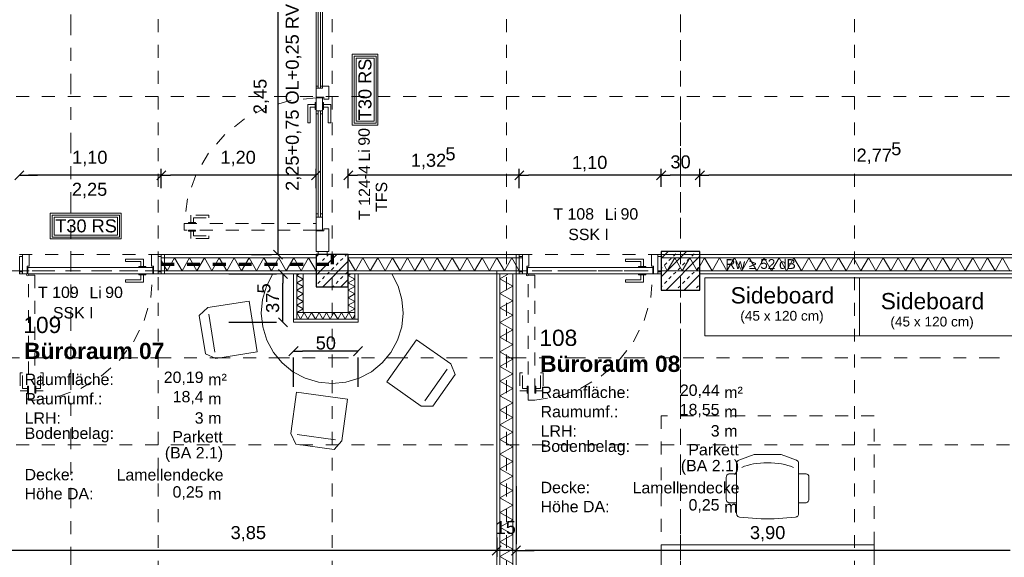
# Model space of a CAD drawing. Header units: metres. Extents: x -45.2 to 14.3, y -31.8 to 10.2.
# Tile 91 of 152: x -15.9 to -8.3, y -18.4 to -14.3. Entities that reach past the tile are written whole.
import ezdxf

# ---------------------------------------------------------------- set-up
doc = ezdxf.new("R2010")
doc.units = ezdxf.units.M
doc.header["$LTSCALE"] = 0.05
for name, pattern in [('Achsen 01', [5.291531, 3.175, -1.058062, 0.352704, -0.705764]), ('gestrichelt - 01', [2, 1, -1]), ('ISO-07 Punktiert', [0.889, 0.127, -0.762]), ('Raster 01', [2, 1, -1]), ('VW-01 Strichlinie kurz', [2, 1, -1])]:
    doc.linetypes.add(name, pattern=pattern)
doc.layers.get('0').update_dxf_attribs({"lineweight": 25})
for name, color, linetype, lineweight in [('013_Beton und Stahlbetonarbeiten-340 Innenstützen', 7, 'Continuous', 25), ('027_Tischlerarbeiten-340 Innentüren', 7, 'Continuous', 9), ('031_Metallbauarbeiten-340 Innentüren _ Elemente', 7, 'Continuous', 9), ('039_Trockenbauarbeiten-000 Sturz', 7, 'ISO-07 Punktiert', 9), ('039_Trockenbauarbeiten-340 Gipskarton', 7, 'Continuous', 9), ('AV1-Akustikvorgaben-Trennwände', 7, 'Continuous', 5), ('AV1-Brandschutzkonzept-Brandschutzkonzept', 7, 'Continuous', 5), ('AV1-Einrichtung Bemaßung', 7, 'Continuous', 9), ('AV1-Schnitt Achsen', 7, 'Achsen 01', 18), ('AV1-Stempel-Raumstempel', 7, 'Continuous', 9)]:
    doc.layers.add(name, color=color, linetype=linetype, lineweight=lineweight)
for name, color, linetype, lineweight, true_color in [('039_Trockenbauarbeiten-340 Dämmung', 7, 'Continuous', 9, 0xc0c0c0), ('ACTES-Einrichtung Aufsicht.', 7, 'Continuous', 9, 0xa6a6a6), ('AV1-Achsen', 1, 'Achsen 01', 18, 0xff0000), ('AV1-Bewegungsfläche', 7, 'gestrichelt - 01', 9, 0xd9d9d9), ('AV1-Einrichtung', 7, 'Continuous', 9, 0xa6a6a6), ('AV1-Raster', 7, 'Raster 01', 9, 0xa6a6a6)]:
    doc.layers.add(name, color=color, linetype=linetype, lineweight=lineweight, true_color=true_color)
doc.styles.add('Arial', font='arial.ttf')
doc.styles.add('Arial (bold)', font='arialbd.ttf')

msp = doc.modelspace()

# ---------------------------------------------------------------- linework, layer by layer
at = {"color": 0, "linetype": 'Continuous', "lineweight": 15}
for p, q in [((-15.9604, -15.4954), (-15.8896, -15.4246)), ((-15.9604, -15.4954), (-15.8896, -15.4246)), ((-14.7896, -15.4246), (-14.8604, -15.4954)), ((-14.8604, -15.4954), (-14.7896, -15.4246)), ((-13.5896, -15.4246), (-13.6604, -15.4954)), ((-13.4104, -15.4954), (-13.3396, -15.4246)), ((-12.0146, -15.4246), (-12.0854, -15.4954)), ((-12.0854, -15.4954), (-12.0146, -15.4246)), ((-10.9146, -15.4246), (-10.9854, -15.4954)), ((-10.9854, -15.4954), (-10.9146, -15.4246)), ((-10.6146, -15.4246), (-10.6854, -15.4954)), ((-10.6854, -15.4954), (-10.6146, -15.4246)), ((-13.8846, -16.1104), (-13.9554, -16.0396)), ((-13.9169, -16.1896), (-13.8462, -16.2604)), ((-13.8462, -16.6354), (-13.9169, -16.5646)), ((-13.8354, -16.8597), (-13.7646, -16.789)), ((-13.2646, -16.789), (-13.3354, -16.8597)), ((-12.1896, -18.3346), (-12.2604, -18.4054)), ((-12.1896, -18.3346), (-12.2604, -18.4054)), ((-12.1104, -18.4054), (-12.0396, -18.3346)), ((-12.1104, -18.4054), (-12.0396, -18.3346))]:
    msp.add_line(p, q, dxfattribs=at)
at = {"color": 0, "linetype": 'ByBlock', "lineweight": -2}
for p, q in [((-15.925, -15.46), (-15.8543, -15.46)), ((-15.925, -15.46), (-15.8543, -15.46)), ((-14.825, -15.46), (-14.8957, -15.46)), ((-14.825, -15.46), (-14.7543, -15.46)), ((-13.625, -15.46), (-13.6957, -15.46)), ((-13.375, -15.46), (-13.3043, -15.46)), ((-12.05, -15.46), (-12.1207, -15.46)), ((-12.05, -15.46), (-11.9793, -15.46)), ((-10.95, -15.46), (-11.0207, -15.46)), ((-10.95, -15.46), (-10.8793, -15.46)), ((-10.65, -15.46), (-10.7207, -15.46)), ((-10.65, -15.46), (-10.5793, -15.46)), ((-13.92, -16.075), (-13.92, -16.0043)), ((-13.8816, -16.225), (-13.8816, -16.2957)), ((-13.8816, -16.6), (-13.8816, -16.5293)), ((-13.8, -16.8243), (-13.7293, -16.8243)), ((-13.3, -16.8243), (-13.3707, -16.8243)), ((-12.225, -18.37), (-12.2957, -18.37)), ((-12.225, -18.37), (-12.2957, -18.37)), ((-12.075, -18.37), (-12.0043, -18.37)), ((-12.075, -18.37), (-12.0043, -18.37))]:
    msp.add_line(p, q, dxfattribs=at)
at = {"layer": '013_Beton und Stahlbetonarbeiten-340 Innenstützen', "color": 251, "linetype": 'Continuous', "lineweight": 13, "true_color": 0x4c4c4c}
for p, q in [((-13.4652, -16.075), (-13.625, -16.2348)), ((-13.6066, -16.075), (-13.625, -16.0934)), ((-13.5765, -16.122), (-13.5588, -16.1044)), ((-13.5411, -16.0867), (-13.5294, -16.075)), ((-13.435, -16.122), (-13.4174, -16.1044)), ((-13.3997, -16.0867), (-13.388, -16.075)), ((-10.7532, -16.05), (-10.95, -16.2468)), ((-10.8946, -16.05), (-10.95, -16.1054)), ((-10.65, -16.0882), (-10.9118, -16.35)), ((-10.8894, -16.122), (-10.8718, -16.1044)), ((-10.8541, -16.0867), (-10.8364, -16.069)), ((-10.8187, -16.0513), (-10.8174, -16.05)), ((-10.748, -16.122), (-10.7303, -16.1044)), ((-10.7127, -16.0867), (-10.695, -16.069)), ((-10.6773, -16.0513), (-10.676, -16.05)), ((-13.6118, -16.1574), (-13.5941, -16.1397)), ((-13.375, -16.1262), (-13.5738, -16.325)), ((-13.5057, -16.1927), (-13.4881, -16.1751)), ((-13.4704, -16.1574), (-13.4527, -16.1397)), ((-10.95, -16.1826), (-10.9425, -16.1751)), ((-10.9248, -16.1574), (-10.9071, -16.1397)), ((-10.8187, -16.1927), (-10.8011, -16.1751)), ((-10.7834, -16.1574), (-10.7657, -16.1397)), ((-10.6773, -16.1927), (-10.6596, -16.1751)), ((-13.5765, -16.2635), (-13.5588, -16.2458)), ((-13.5411, -16.2281), (-13.5234, -16.2104)), ((-13.435, -16.2635), (-13.4174, -16.2458)), ((-13.3997, -16.2281), (-13.382, -16.2104)), ((-10.8894, -16.2635), (-10.8718, -16.2458)), ((-10.8541, -16.2281), (-10.8364, -16.2104)), ((-10.65, -16.2296), (-10.7704, -16.35)), ((-10.748, -16.2635), (-10.7303, -16.2458)), ((-10.7127, -16.2281), (-10.695, -16.2104)), ((-13.6118, -16.2988), (-13.5941, -16.2811)), ((-13.4966, -16.325), (-13.4881, -16.3165)), ((-13.4704, -16.2988), (-13.4527, -16.2811)), ((-13.375, -16.2676), (-13.4324, -16.325)), ((-10.95, -16.324), (-10.9425, -16.3165)), ((-10.9248, -16.2988), (-10.9071, -16.2811)), ((-10.8187, -16.3342), (-10.8011, -16.3165)), ((-10.7834, -16.2988), (-10.7657, -16.2811)), ((-10.6773, -16.3342), (-10.6596, -16.3165))]:
    msp.add_line(p, q, dxfattribs=at)
at = {"layer": '013_Beton und Stahlbetonarbeiten-340 Innenstützen'}
for points in [[(-13.375, -16.075), (-13.625, -16.075), (-13.625, -16.325), (-13.375, -16.325)], [(-10.65, -16.05), (-10.95, -16.05), (-10.95, -16.35), (-10.65, -16.35)]]:
    msp.add_lwpolyline(points, close=True, dxfattribs=at)
at = {"layer": '027_Tischlerarbeiten-340 Innentüren'}
for points in [[(-15.9, -16.09), (-15.9, -16.21), (-15.925, -16.21), (-15.925, -16.09)], [(-15.865, -16.225), (-15.865, -16.165), (-15.85, -16.165), (-15.85, -16.075), (-15.9, -16.075), (-15.9, -16.225)], [(-14.885, -16.225), (-14.885, -16.165), (-14.9, -16.165), (-14.9, -16.075), (-14.85, -16.075), (-14.85, -16.225)], [(-14.825, -16.09), (-14.825, -16.21), (-14.85, -16.21), (-14.85, -16.09)], [(-12.025, -16.09), (-12.025, -16.21), (-12.05, -16.21), (-12.05, -16.09)], [(-11.99, -16.225), (-11.99, -16.165), (-11.975, -16.165), (-11.975, -16.075), (-12.025, -16.075), (-12.025, -16.225)], [(-11.01, -16.225), (-11.01, -16.165), (-11.025, -16.165), (-11.025, -16.075), (-10.975, -16.075), (-10.975, -16.225)], [(-10.95, -16.09), (-10.95, -16.21), (-10.975, -16.21), (-10.975, -16.09)], [(-15.86, -16.175), (-14.89, -16.175), (-14.89, -16.225), (-15.86, -16.225)], [(-14.9625, -16.1675), (-14.9825, -16.1675), (-14.9825, -16.13), (-15.1025, -16.13), (-15.1025, -16.11), (-14.9625, -16.11)], [(-14.945, -16.1675), (-14.945, -16.175), (-15, -16.175), (-15, -16.1675)], [(-11.985, -16.175), (-11.015, -16.175), (-11.015, -16.225), (-11.985, -16.225)], [(-11.0875, -16.1675), (-11.1075, -16.1675), (-11.1075, -16.13), (-11.2275, -16.13), (-11.2275, -16.11), (-11.0875, -16.11)], [(-11.07, -16.1675), (-11.07, -16.175), (-11.125, -16.175), (-11.125, -16.1675)], [(-15.8625, -16.24), (-15.8678, -16.2378), (-15.87, -16.2325), (-15.8678, -16.2272), (-15.8625, -16.225), (-15.8572, -16.2272), (-15.855, -16.2325), (-15.8572, -16.2378)], [(-14.9625, -16.2325), (-14.9825, -16.2325), (-14.9825, -16.27), (-15.1025, -16.27), (-15.1025, -16.29), (-14.9625, -16.29)], [(-14.945, -16.225), (-14.945, -16.2325), (-15, -16.2325), (-15, -16.225)], [(-11.9875, -16.24), (-11.9928, -16.2378), (-11.995, -16.2325), (-11.9928, -16.2272), (-11.9875, -16.225), (-11.9822, -16.2272), (-11.98, -16.2325), (-11.9822, -16.2378)], [(-11.0875, -16.2325), (-11.1075, -16.2325), (-11.1075, -16.27), (-11.2275, -16.27), (-11.2275, -16.29), (-11.0875, -16.29)], [(-11.07, -16.225), (-11.07, -16.2325), (-11.125, -16.2325), (-11.125, -16.225)]]:
    msp.add_lwpolyline(points, close=True, dxfattribs=at)
at = {"layer": '027_Tischlerarbeiten-340 Innentüren', "color": 253, "linetype": 'gestrichelt - 01', "lineweight": 9, "true_color": 0xa6a6a6}
for points in [[(-15.805, -16.235), (-15.805, -17.205), (-15.855, -17.205), (-15.855, -16.235)], [(-11.93, -16.235), (-11.93, -17.205), (-11.98, -17.205), (-11.98, -16.235)], [(-15.8625, -17.1325), (-15.8625, -17.1125), (-15.9, -17.1125), (-15.9, -16.9925), (-15.92, -16.9925), (-15.92, -17.1325)], [(-15.7975, -17.1325), (-15.7975, -17.1125), (-15.76, -17.1125), (-15.76, -16.9925), (-15.74, -16.9925), (-15.74, -17.1325)], [(-11.9875, -17.1325), (-11.9875, -17.1125), (-12.025, -17.1125), (-12.025, -16.9925), (-12.045, -16.9925), (-12.045, -17.1325)], [(-11.9225, -17.1325), (-11.9225, -17.1125), (-11.885, -17.1125), (-11.885, -16.9925), (-11.865, -16.9925), (-11.865, -17.1325)], [(-15.855, -17.15), (-15.8625, -17.15), (-15.8625, -17.095), (-15.855, -17.095)], [(-15.7975, -17.15), (-15.805, -17.15), (-15.805, -17.095), (-15.7975, -17.095)], [(-11.98, -17.15), (-11.9875, -17.15), (-11.9875, -17.095), (-11.98, -17.095)], [(-11.9225, -17.15), (-11.93, -17.15), (-11.93, -17.095), (-11.9225, -17.095)]]:
    msp.add_lwpolyline(points, close=True, dxfattribs=at)
for points in [[(-15.8051, -17.2033), (-15.6228, -17.175), (-15.4492, -17.1128), (-15.2904, -17.019), (-15.1522, -16.8968), (-15.0396, -16.7508), (-14.9565, -16.5861), (-14.9061, -16.4087), (-14.89, -16.225)], [(-11.9301, -17.2033), (-11.7478, -17.175), (-11.5742, -17.1128), (-11.4154, -17.019), (-11.2772, -16.8968), (-11.1646, -16.7508), (-11.0815, -16.5861), (-11.0311, -16.4087), (-11.015, -16.225)]]:
    msp.add_lwpolyline(points, dxfattribs=at)
at = {"layer": '031_Metallbauarbeiten-340 Innentüren _ Elemente'}
for points in [[(-13.61, -13.735), (-13.59, -13.735), (-13.59, -14.785), (-13.61, -14.785)], [(-13.59, -14.785), (-13.61, -14.785), (-13.61, -14.77), (-13.625, -14.77), (-13.625, -14.855), (-13.565, -14.855), (-13.565, -14.87), (-13.525, -14.87), (-13.525, -14.77), (-13.59, -14.77)], [(-13.625, -14.86), (-13.575, -14.86), (-13.575, -14.985), (-13.59, -14.985), (-13.59, -14.96), (-13.61, -14.96), (-13.61, -14.985), (-13.625, -14.985)], [(-13.6325, -14.9125), (-13.6325, -14.9325), (-13.67, -14.9325), (-13.67, -15.0525), (-13.69, -15.0525), (-13.69, -14.9125)], [(-13.6325, -14.895), (-13.625, -14.895), (-13.625, -14.95), (-13.6325, -14.95)], [(-13.575, -14.895), (-13.5675, -14.895), (-13.5675, -14.95), (-13.575, -14.95)], [(-13.5675, -14.9125), (-13.5675, -14.9325), (-13.53, -14.9325), (-13.53, -15.0525), (-13.51, -15.0525), (-13.51, -14.9125)], [(-13.61, -14.96), (-13.59, -14.96), (-13.59, -15.785), (-13.61, -15.785)], [(-13.625, -15.885), (-13.575, -15.885), (-13.575, -15.76), (-13.59, -15.76), (-13.59, -15.785), (-13.61, -15.785), (-13.61, -15.76), (-13.625, -15.76)], [(-13.565, -15.89), (-13.625, -15.89), (-13.625, -16.05), (-13.525, -16.05), (-13.525, -15.875), (-13.565, -15.875)], [(-13.61, -16.05), (-13.54, -16.05), (-13.54, -16.075), (-13.61, -16.075)]]:
    msp.add_lwpolyline(points, close=True, dxfattribs=at)
at = {"layer": '031_Metallbauarbeiten-340 Innentüren _ Elemente', "color": 253, "true_color": 0xa6a6a6}
for points in [[(-13.625, -13.75), (-13.575, -13.75), (-13.575, -14.785), (-13.625, -14.785)], [(-13.625, -14.96), (-13.575, -14.96), (-13.575, -15.785), (-13.625, -15.785)]]:
    msp.add_lwpolyline(points, close=True, dxfattribs=at)
at = {"layer": '031_Metallbauarbeiten-340 Innentüren _ Elemente', "color": 253, "linetype": 'gestrichelt - 01', "lineweight": 9, "true_color": 0xa6a6a6}
msp.add_lwpolyline([(-13.625, -14.86), (-13.8188, -14.8785), (-14.0057, -14.9333), (-14.1788, -15.0225), (-14.3319, -15.1428), (-14.4595, -15.2898), (-14.557, -15.4584), (-14.6209, -15.6423), (-14.6488, -15.835)], dxfattribs=at)
for points in [[(-14.5963, -15.8275), (-14.5763, -15.8275), (-14.5763, -15.79), (-14.4563, -15.79), (-14.4563, -15.77), (-14.5963, -15.77)], [(-14.6488, -15.835), (-13.625, -15.835), (-13.625, -15.885), (-14.6488, -15.885)], [(-14.6138, -15.8275), (-14.5588, -15.8275), (-14.5588, -15.835), (-14.6138, -15.835)], [(-14.6138, -15.885), (-14.5588, -15.885), (-14.5588, -15.8925), (-14.6138, -15.8925)], [(-14.5963, -15.8925), (-14.5763, -15.8925), (-14.5763, -15.93), (-14.4563, -15.93), (-14.4563, -15.95), (-14.5963, -15.95)]]:
    msp.add_lwpolyline(points, close=True, dxfattribs=at)
at = {"layer": '039_Trockenbauarbeiten-000 Sturz', "linetype": 'VW-01 Strichlinie kurz'}
for points in [[(-14.825, -16.075), (-14.825, -16.225), (-15.925, -16.225), (-15.925, -16.075)], [(-10.95, -16.075), (-10.95, -16.225), (-12.05, -16.225), (-12.05, -16.075)]]:
    msp.add_lwpolyline(points, close=True, dxfattribs=at)
at = {"layer": '039_Trockenbauarbeiten-340 Dämmung'}
for points in [[(-13.625, -16.2), (-13.6827, -16.1), (-13.7405, -16.2), (-13.7982, -16.1), (-13.8559, -16.2), (-13.9137, -16.1), (-13.9714, -16.2), (-14.0291, -16.1), (-14.0869, -16.2), (-14.1446, -16.1), (-14.2024, -16.2), (-14.2601, -16.1), (-14.3178, -16.2), (-14.3756, -16.1), (-14.4333, -16.2), (-14.491, -16.1), (-14.5488, -16.2), (-14.6065, -16.1), (-14.6642, -16.2), (-14.722, -16.1), (-14.7797, -16.2), (-14.825, -16.1215)], [(-12.05, -16.2), (-12.1077, -16.1), (-12.1655, -16.2), (-12.2232, -16.1), (-12.2809, -16.2), (-12.3387, -16.1), (-12.3964, -16.2), (-12.4541, -16.1), (-12.5119, -16.2), (-12.5696, -16.1), (-12.6274, -16.2), (-12.6851, -16.1), (-12.7428, -16.2), (-12.8006, -16.1), (-12.8583, -16.2), (-12.916, -16.1), (-12.9738, -16.2), (-13.0315, -16.1), (-13.0892, -16.2), (-13.147, -16.1), (-13.2047, -16.2), (-13.2624, -16.1), (-13.3202, -16.2), (-13.375, -16.105)], [(-8.2464, -16.2), (-8.3041, -16.1), (-8.3619, -16.2), (-8.4196, -16.1), (-8.4774, -16.2), (-8.5351, -16.1), (-8.5928, -16.2), (-8.6506, -16.1), (-8.7083, -16.2), (-8.766, -16.1), (-8.8238, -16.2), (-8.8815, -16.1), (-8.9392, -16.2), (-8.997, -16.1), (-9.0547, -16.2), (-9.1124, -16.1), (-9.1702, -16.2), (-9.2279, -16.1), (-9.2856, -16.2), (-9.3434, -16.1), (-9.4011, -16.2), (-9.4588, -16.1), (-9.5166, -16.2), (-9.5743, -16.1), (-9.6321, -16.2), (-9.6898, -16.1), (-9.7475, -16.2), (-9.8053, -16.1), (-9.863, -16.2), (-9.9207, -16.1), (-9.9785, -16.2), (-10.0362, -16.1), (-10.0939, -16.2), (-10.1517, -16.1), (-10.2094, -16.2), (-10.2671, -16.1), (-10.3249, -16.2), (-10.3826, -16.1), (-10.4403, -16.2), (-10.4981, -16.1), (-10.5558, -16.2), (-10.6135, -16.1), (-10.6713, -16.2), (-10.729, -16.1), (-10.7868, -16.2), (-10.8445, -16.1), (-10.9022, -16.2), (-10.925, -16.1605)], [(-13.775, -16.525), (-13.725, -16.4961), (-13.775, -16.4673), (-13.725, -16.4384), (-13.775, -16.4095), (-13.725, -16.3807), (-13.775, -16.3518), (-13.725, -16.3229), (-13.775, -16.2941), (-13.725, -16.2652), (-13.775, -16.2363), (-13.7554, -16.225)], [(-13.375, -16.525), (-13.325, -16.4961), (-13.375, -16.4673), (-13.325, -16.4384), (-13.375, -16.4095), (-13.325, -16.3807), (-13.375, -16.3518), (-13.325, -16.3229), (-13.375, -16.2941), (-13.325, -16.2652), (-13.375, -16.2363), (-13.3554, -16.225)], [(-12.1, -18.4722), (-12.2, -18.4156), (-12.1, -18.3589), (-12.2, -18.3023), (-12.1, -18.2456), (-12.2, -18.189), (-12.1, -18.1323), (-12.2, -18.0756), (-12.1, -18.019), (-12.2, -17.9623), (-12.1, -17.9057), (-12.2, -17.849), (-12.1, -17.7924), (-12.2, -17.7357), (-12.1, -17.6791), (-12.2, -17.6224), (-12.1, -17.5657), (-12.2, -17.5091), (-12.1, -17.4524), (-12.2, -17.3958), (-12.1, -17.3391), (-12.2, -17.2825), (-12.1, -17.2258), (-12.2, -17.1692), (-12.1, -17.1125), (-12.2, -17.0558), (-12.1, -16.9992), (-12.2, -16.9425), (-12.1, -16.8859), (-12.2, -16.8292), (-12.1, -16.7726), (-12.2, -16.7159), (-12.1, -16.6593), (-12.2, -16.6026), (-12.1, -16.5459), (-12.2, -16.4893), (-12.1, -16.4326), (-12.2, -16.376), (-12.1, -16.3193), (-12.2, -16.2627), (-12.1335, -16.225)], [(-13.775, -16.525), (-13.7461, -16.575), (-13.7173, -16.525), (-13.6884, -16.575), (-13.6595, -16.525), (-13.6307, -16.575), (-13.6018, -16.525), (-13.5729, -16.575), (-13.5441, -16.525), (-13.5152, -16.575), (-13.4863, -16.525), (-13.4575, -16.575), (-13.4286, -16.525), (-13.3997, -16.575), (-13.3709, -16.525), (-13.342, -16.575), (-13.325, -16.5456)]]:
    msp.add_lwpolyline(points, dxfattribs=at)
for points in [[(-13.375, -16.1), (-12.025, -16.1), (-12.025, -16.2), (-13.375, -16.2)], [(-7.875, -16.1), (-10.95, -16.1), (-10.95, -16.2), (-7.875, -16.2)], [(-13.775, -16.225), (-13.775, -16.525), (-13.725, -16.525), (-13.725, -16.225)], [(-13.375, -16.225), (-13.375, -16.525), (-13.325, -16.525), (-13.325, -16.225)], [(-12.1, -21.475), (-12.1, -16.225), (-12.2, -16.225), (-12.2, -21.475)], [(-13.325, -16.525), (-13.775, -16.525), (-13.775, -16.575), (-13.325, -16.575)]]:
    msp.add_lwpolyline(points, close=True, dxfattribs=at)
at = {"layer": '039_Trockenbauarbeiten-340 Gipskarton'}
for points in [[(-14.825, -16.075), (-13.625, -16.075), (-13.625, -16.1), (-14.825, -16.1)], [(-14.825, -16.075), (-14.825, -16.225), (-14.8, -16.225), (-14.8, -16.075)], [(-13.375, -16.075), (-12.05, -16.075), (-12.05, -16.1), (-13.375, -16.1)], [(-12.075, -16.075), (-12.075, -16.225), (-12.05, -16.225), (-12.05, -16.075)], [(-7.875, -16.075), (-10.95, -16.075), (-10.95, -16.1), (-7.875, -16.1)], [(-14.825, -16.2), (-12.225, -16.2), (-12.225, -16.225), (-14.825, -16.225)], [(-13.8, -16.225), (-13.775, -16.225), (-13.775, -16.575), (-13.8, -16.575)], [(-13.375, -16.2), (-13.375, -16.225), (-12.05, -16.225), (-12.05, -16.2)], [(-13.325, -16.225), (-13.3, -16.225), (-13.3, -16.575), (-13.325, -16.575)], [(-12.2, -16.225), (-12.225, -16.225), (-12.225, -21.475), (-12.2, -21.475)], [(-12.075, -16.225), (-12.1, -16.225), (-12.1, -21.475), (-12.075, -21.475)], [(-10.65, -16.225), (-7.875, -16.225), (-7.875, -16.2), (-10.65, -16.2)], [(-13.3, -16.575), (-13.3, -16.6), (-13.8, -16.6), (-13.8, -16.575)]]:
    msp.add_lwpolyline(points, close=True, dxfattribs=at)
at = {"layer": 'ACTES-Einrichtung Aufsicht.'}
for points in [[(-9.885, -17.6926), (-9.885, -18.0855), (-9.885, -18.0855), (-9.8854, -18.0901), (-9.8867, -18.0945), (-9.8888, -18.0987), (-9.8916, -18.1024), (-9.895, -18.1055), (-9.8989, -18.1079), (-9.9033, -18.1095), (-9.9078, -18.1104), (-10.075, -18.125), (-10.175, -18.125), (-10.3422, -18.1104), (-10.3422, -18.1104), (-10.3467, -18.1095), (-10.3511, -18.1079), (-10.355, -18.1055), (-10.3584, -18.1024), (-10.3612, -18.0987), (-10.3633, -18.0945), (-10.3646, -18.0901), (-10.365, -18.0855), (-10.365, -17.6926), (-10.365, -17.6926), (-10.3646, -17.6883), (-10.3635, -17.684), (-10.3616, -17.6801), (-10.3591, -17.6765), (-10.356, -17.6734), (-10.3524, -17.6709), (-10.3484, -17.6691), (-10.2291, -17.6265), (-10.2291, -17.6265), (-10.2249, -17.6254), (-10.2207, -17.625), (-10.0293, -17.625), (-10.0293, -17.625), (-10.0251, -17.6254), (-10.0209, -17.6265), (-9.9016, -17.6691), (-9.9016, -17.6691), (-9.8976, -17.6709), (-9.894, -17.6734), (-9.8909, -17.6765), (-9.8884, -17.6801), (-9.8865, -17.684), (-9.8854, -17.6883)], [(-10.365, -17.775), (-10.365, -18), (-10.42, -18), (-10.42, -18), (-10.4249, -17.9995), (-10.4296, -17.9981), (-10.4339, -17.9958), (-10.4377, -17.9927), (-10.4408, -17.9889), (-10.4431, -17.9846), (-10.4445, -17.9799), (-10.445, -17.975), (-10.445, -17.8), (-10.445, -17.8), (-10.4445, -17.7951), (-10.4431, -17.7904), (-10.4408, -17.7861), (-10.4377, -17.7823), (-10.4339, -17.7792), (-10.4296, -17.7769), (-10.4249, -17.7755), (-10.42, -17.775)], [(-9.885, -18), (-9.885, -17.775), (-9.83, -17.775), (-9.83, -17.775), (-9.8257, -17.7754), (-9.8214, -17.7765), (-9.8175, -17.7783), (-9.8139, -17.7808), (-9.8108, -17.7839), (-9.8083, -17.7875), (-9.8065, -17.7914), (-9.8054, -17.7957), (-9.805, -17.8), (-9.805, -17.975), (-9.805, -17.975), (-9.8055, -17.9799), (-9.8069, -17.9846), (-9.8092, -17.9889), (-9.8123, -17.9927), (-9.8161, -17.9958), (-9.8204, -17.9981), (-9.8251, -17.9995), (-9.83, -18)]]:
    msp.add_lwpolyline(points, close=True, dxfattribs=at)
for points in [[(-10.125, -17.6896), (-10.1536, -17.6902), (-10.1812, -17.6919), (-10.2077, -17.6946), (-10.2333, -17.6985), (-10.2577, -17.7035), (-10.2812, -17.7095), (-10.3036, -17.7167), (-10.325, -17.725)], [(-10.125, -17.6896), (-10.0964, -17.6902), (-10.0688, -17.6919), (-10.0423, -17.6946), (-10.0167, -17.6985), (-9.9923, -17.7035), (-9.9688, -17.7095), (-9.9464, -17.7167), (-9.925, -17.725)]]:
    msp.add_lwpolyline(points, dxfattribs=at)
at = {"layer": 'AV1-Achsen'}
for p, q in [((-10.8, -26.5), (-10.8, 4.9)), ((-43.35, -16.2), (4.2, -16.2))]:
    msp.add_line(p, q, dxfattribs=at)
at = {"layer": 'AV1-Bewegungsfläche'}
msp.add_lwpolyline([(-9.3, -17.325), (-10.95, -17.325), (-10.95, -18.325), (-9.3, -18.325)], close=True, dxfattribs=at)
at = {"layer": 'AV1-Brandschutzkonzept-Brandschutzkonzept', "color": 40, "linetype": 'gestrichelt - 01', "lineweight": 70, "true_color": 0xffc000}
for p in [(-13.5, -16.075), (-14.825, -16.15)]:
    msp.add_line(p, (-13.5, -16.15), dxfattribs=at)
at = {"layer": 'AV1-Brandschutzkonzept-Brandschutzkonzept', "color": 7, "linetype": 'Continuous'}
for points in [[(-13.145, -15.0716), (-13.345, -15.0716), (-13.345, -14.5216), (-13.145, -14.5216)], [(-15.685, -15.954), (-15.685, -15.754), (-15.135, -15.754), (-15.135, -15.954)]]:
    msp.add_lwpolyline(points, close=True, dxfattribs=at)
at = {"layer": 'AV1-Brandschutzkonzept-Brandschutzkonzept', "color": 12, "linetype": 'Continuous', "true_color": 0xdd0000}
for points in [[(-13.16, -15.0566), (-13.16, -14.5366), (-13.33, -14.5366), (-13.33, -15.0566)], [(-13.315, -14.5516), (-13.175, -14.5516), (-13.175, -15.0416), (-13.315, -15.0416)], [(-15.67, -15.939), (-15.15, -15.939), (-15.15, -15.769), (-15.67, -15.769)], [(-15.165, -15.784), (-15.165, -15.924), (-15.655, -15.924), (-15.655, -15.784)]]:
    msp.add_lwpolyline(points, close=True, dxfattribs=at)
at = {"layer": 'AV1-Einrichtung'}
for p, q in [((-14.4092, -16.8321), (-14.4564, -16.5359)), ((-12.609, -16.963), (-12.7815, -17.2085)), ((-13.4751, -17.5118), (-13.7722, -17.4702))]:
    msp.add_line(p, q, dxfattribs=at)
for points in [[(-13.039, -16.225), (-13.961, -16.225), (-13.961, -16.225), (-14.0104, -16.3201), (-14.0405, -16.4231), (-14.05, -16.5298), (-14.0386, -16.6365), (-14.0067, -16.7388), (-13.9556, -16.8331), (-13.8872, -16.9156), (-13.8041, -16.9833), (-13.7094, -17.0336), (-13.6067, -17.0645), (-13.5, -17.075), (-13.3933, -17.0645), (-13.2906, -17.0336), (-13.1959, -16.9833), (-13.1128, -16.9156), (-13.0444, -16.8331), (-12.9933, -16.7388), (-12.9614, -16.6365), (-12.95, -16.5298), (-12.9595, -16.4231), (-12.9896, -16.3201)], [(-9.4123, -16.2552), (-9.4123, -16.7052), (-10.6123, -16.7052), (-10.6123, -16.2552)], [(-8.2123, -16.2552), (-8.2123, -16.7052), (-9.4123, -16.7052), (-9.4123, -16.2552)], [(-14.5305, -16.5477), (-14.4833, -16.8439), (-14.4013, -16.8815), (-14.0804, -16.8303), (-14.1434, -16.4353), (-14.4643, -16.4865)], [(-12.7202, -17.2516), (-12.5477, -17.0062), (-12.5803, -16.9221), (-12.8462, -16.7352), (-13.0762, -17.0625), (-12.8103, -17.2494)], [(-13.7826, -17.5445), (-13.4855, -17.5861), (-13.4255, -17.5187), (-13.3805, -17.1969), (-13.7766, -17.1414), (-13.8217, -17.4633)], [(-9.3, -18.325), (-9.3, -19.125), (-10.95, -19.125), (-10.95, -18.325)]]:
    msp.add_lwpolyline(points, close=True, dxfattribs=at)
at = {"layer": 'AV1-Einrichtung Bemaßung', "color": 0, "lineweight": -2}
for p, q in [((-13.92, -16.0043), (-13.92, -13.6957)), ((-14.825, -15.56), (-14.825, -15.41)), ((-14.825, -15.56), (-14.825, -15.41)), ((-13.625, -15.56), (-13.625, -15.41)), ((-13.375, -15.56), (-13.375, -15.41)), ((-12.05, -15.56), (-12.05, -15.41)), ((-12.05, -15.56), (-12.05, -15.41)), ((-10.95, -15.55), (-10.95, -15.41)), ((-10.95, -15.55), (-10.95, -15.41)), ((-10.65, -15.55), (-10.65, -15.41)), ((-10.65, -15.55), (-10.65, -15.41)), ((-15.8543, -15.46), (-15.7836, -15.46)), ((-14.8957, -15.46), (-15.8543, -15.46)), ((-13.6957, -15.46), (-14.7543, -15.46)), ((-12.1207, -15.46), (-13.3043, -15.46)), ((-11.0207, -15.46), (-11.9793, -15.46)), ((-10.7207, -15.46), (-10.8793, -15.46)), ((-7.9457, -15.46), (-10.5793, -15.46)), ((-14.125, -16.075), (-13.97, -16.075)), ((-14.3, -16.225), (-13.9316, -16.225)), ((-13.8816, -16.5293), (-13.8816, -16.2957)), ((-14.3, -16.6), (-13.9316, -16.6)), ((-13.3707, -16.8243), (-13.7293, -16.8243)), ((-13.8, -17.1), (-13.8, -16.8743)), ((-13.3, -17.1), (-13.3, -16.8743)), ((-12.075, -17.87), (-12.075, -18.32)), ((-12.075, -17.87), (-12.075, -18.32)), ((-12.225, -18.27), (-12.225, -18.42)), ((-12.225, -18.27), (-12.225, -18.42)), ((-12.2957, -18.37), (-16.0043, -18.37)), ((-12.2957, -18.37), (-12.3664, -18.37)), ((-12.075, -18.37), (-12.225, -18.37)), ((-12.0043, -18.37), (-11.9336, -18.37)), ((-8.2457, -18.37), (-12.0043, -18.37)), ((-8.2457, -18.37), (-8.3164, -18.37))]:
    msp.add_line(p, q, dxfattribs=at)
at = {"layer": 'AV1-Raster'}
for p, q in [((-14.85, -22.95), (-14.85, 1.35)), ((-13.5, -22.95), (-13.5, 1.35)), ((-12.15, -22.95), (-12.15, 1.35)), ((-10.8, -22.95), (-10.8, 1.35)), ((-9.45, -22.95), (-9.45, 1.35)), ((1.35, -14.85), (-40.5, -14.85)), ((1.35, -16.2), (-40.5, -16.2)), ((1.35, -17.55), (-40.5, -17.55))]:
    msp.add_line(p, q, dxfattribs=at)
at = {"layer": 'AV1-Schnitt Achsen'}
for p, q in [((-15.525, -26.3), (-15.525, 4.7)), ((-43.35, -16.875), (4.2, -16.875))]:
    msp.add_line(p, q, dxfattribs=at)
at = {"layer": 'Defpoints', "color": 0, "lineweight": 0}
for p, q in [((-14.825, -15.46), (-14.825, -15.46)), ((-13.375, -15.46), (-13.375, -15.46)), ((-12.05, -15.46), (-12.05, -15.46)), ((-10.95, -15.46), (-10.95, -15.46)), ((-10.65, -15.46), (-10.65, -15.46)), ((-14.825, -16.075), (-14.825, -16.075)), ((-14.825, -16.075), (-14.825, -16.075)), ((-13.625, -16.075), (-13.625, -16.075)), ((-13.625, -16.075), (-13.625, -16.075)), ((-13.375, -16.075), (-13.375, -16.075)), ((-12.05, -16.075), (-12.05, -16.075)), ((-12.05, -16.075), (-12.05, -16.075)), ((-10.95, -16.05), (-10.95, -16.05)), ((-10.95, -16.05), (-10.95, -16.05)), ((-10.65, -16.05), (-10.65, -16.05)), ((-10.65, -16.05), (-10.65, -16.05)), ((-13.8816, -16.225), (-13.8816, -16.225)), ((-13.8, -16.225), (-13.8, -16.225)), ((-12.225, -16.225), (-12.225, -16.225)), ((-12.225, -16.225), (-12.225, -16.225)), ((-13.8, -16.6), (-13.8, -16.6)), ((-13.8, -16.6), (-13.8, -16.6)), ((-13.3, -16.6), (-13.3, -16.6)), ((-13.8, -16.8243), (-13.8, -16.8243)), ((-12.225, -18.37), (-12.225, -18.37)), ((-12.075, -18.37), (-12.075, -18.37)), ((-12.075, -18.37), (-12.075, -18.37)), ((-12.075, -18.37), (-12.075, -18.37))]:
    msp.add_line(p, q, dxfattribs=at)

# ---------------------------------------------------------------- texts
at = {"layer": '031_Metallbauarbeiten-340 Innentüren _ Elemente', "char_height": 0.08826, "attachment_point": 7, "rotation": 90, "style": 'Arial'}
for s, insert in [('90', (-13.2079, -15.231)), ('Li', (-13.2064, -15.3534)), ('T 124-4', (-13.2064, -15.8063))]:
    msp.add_mtext(s, dxfattribs=dict(at, insert=insert))
at = {"layer": '031_Metallbauarbeiten-340 Innentüren _ Elemente', "color": 7, "insert": (-13.0729, -15.7441), "char_height": 0.08826, "attachment_point": 7, "rotation": 90, "style": 'Arial'}
msp.add_mtext('TFS', dxfattribs=at)
at = {"layer": '031_Metallbauarbeiten-340 Innentüren _ Elemente', "char_height": 0.08826, "attachment_point": 7, "style": 'Arial'}
for s, insert in [('T 108', (-11.7856, -15.8054)), ('Li', (-11.3873, -15.8069)), ('90', (-11.2649, -15.8054)), ('T 109', (-15.7804, -16.4131)), ('Li', (-15.382, -16.4146)), ('90', (-15.2596, -16.4131))]:
    msp.add_mtext(s, dxfattribs=dict(at, insert=insert))
at = {"layer": '031_Metallbauarbeiten-340 Innentüren _ Elemente', "color": 7, "char_height": 0.08826, "attachment_point": 7, "style": 'Arial'}
for insert in [(-11.6701, -15.964), (-15.6649, -16.5717)]:
    msp.add_mtext('SSK I', dxfattribs=dict(at, insert=insert))
at = {"layer": 'AV1-Akustikvorgaben-Trennwände', "insert": (-10.4518, -16.1873), "char_height": 0.07565, "attachment_point": 7, "style": 'Arial'}
msp.add_mtext('Rw ≥ 52 dB', dxfattribs=at)
at = {"layer": 'AV1-Brandschutzkonzept-Brandschutzkonzept', "color": 12, "true_color": 0xdd0000, "insert": (-13.1946, -15.0335), "char_height": 0.10087, "attachment_point": 7, "rotation": 90, "style": 'Arial'}
msp.add_mtext('T30 RS', dxfattribs=at)
at = {"layer": 'AV1-Brandschutzkonzept-Brandschutzkonzept', "color": 12, "true_color": 0xdd0000, "insert": (-15.6468, -15.9044), "char_height": 0.10087, "attachment_point": 7, "style": 'Arial'}
msp.add_mtext('T30 RS', dxfattribs=at)
at = {"layer": 'AV1-Einrichtung', "attachment_point": 7, "style": 'Arial'}
for s, insert, char_height in [('Sideboard', (-10.4114, -16.456), 0.12609), ('Sideboard', (-9.2479, -16.501), 0.12609), ('(45 x 120 cm)', (-10.3366, -16.6104), 0.075654), ('(45 x 120 cm)', (-9.1731, -16.6554), 0.075654)]:
    msp.add_mtext(s, dxfattribs=dict(at, insert=insert, char_height=char_height))
at = {"layer": 'AV1-Einrichtung Bemaßung', "insert": (-13.7405, -15.5812), "char_height": 0.100872, "attachment_point": 7, "rotation": 90, "style": 'Arial'}
msp.add_mtext('2,25+0,75 OL+0,25 RV', dxfattribs=at)
at = {"layer": 'AV1-Einrichtung Bemaßung', "color": 0, "attachment_point": 7, "rotation": 90, "style": 'Arial'}
for s, insert, char_height in [('2,45', (-13.9902, -14.9864), 0.10087), ('5', (-13.9776, -16.3764), 0.1009), ('37', (-13.9104, -16.5273), 0.10087)]:
    msp.add_mtext(s, dxfattribs=dict(at, insert=insert, char_height=char_height))
at = {"layer": 'AV1-Einrichtung Bemaßung', "color": 0, "attachment_point": 7, "style": 'Arial'}
for s, insert, char_height in [('5', (-9.1667, -15.3058), 0.1009), ('1,10', (-15.5164, -15.3898), 0.10087), ('1,20', (-14.3664, -15.3898), 0.10087), ('5', (-12.6223, -15.3458), 0.1009), ('2,77', (-9.4351, -15.3731), 0.10087), ('1,32', (-12.8907, -15.4131), 0.10087), ('1,10', (-11.6414, -15.4298), 0.10087), ('30', (-10.878, -15.408), 0.10087), ('50', (-13.6279, -16.8124), 0.10087), ('15', (-12.2332, -18.2431), 0.10087), ('3,85', (-14.2873, -18.2998), 0.10087), ('3,90', (-10.2617, -18.2998), 0.10087)]:
    msp.add_mtext(s, dxfattribs=dict(at, insert=insert, char_height=char_height))
at = {"layer": 'AV1-Einrichtung Bemaßung', "insert": (-15.5179, -15.6381), "char_height": 0.10087, "attachment_point": 7, "style": 'Arial'}
msp.add_mtext('2,25', dxfattribs=at)
at = {"layer": 'AV1-Stempel-Raumstempel', "attachment_point": 7}
for s, insert, char_height, style in [('109', (-15.8942, -16.6853), 0.12609, 'Arial'), ('108', (-11.8942, -16.7853), 0.12609, 'Arial'), ('Büroraum 07', (-15.8879, -16.887), 0.12609, 'Arial (bold)'), ('Büroraum 08', (-11.8879, -16.987), 0.12609, 'Arial (bold)'), ('Raumfläche:', (-15.8847, -17.0883), 0.088263, 'Arial'), ('20,19', (-14.8057, -17.0872), 0.08826, 'Arial'), ('m²', (-14.4607, -17.0879), 0.08826, 'Arial'), ('Raumfläche:', (-11.8847, -17.1883), 0.088263, 'Arial'), ('20,44', (-10.8051, -17.1872), 0.08826, 'Arial'), ('m²', (-10.4607, -17.1879), 0.08826, 'Arial'), ('Raumumf.:', (-15.8847, -17.2383), 0.08826, 'Arial'), ('18,4', (-14.7366, -17.2372), 0.08826, 'Arial'), ('m', (-14.4607, -17.2368), 0.0883, 'Arial'), ('Raumumf.:', (-11.8847, -17.3383), 0.08826, 'Arial'), ('18,55', (-10.8062, -17.3372), 0.08826, 'Arial'), ('m', (-10.4607, -17.3368), 0.0883, 'Arial'), ('LRH:', (-15.884, -17.3868), 0.08826, 'Arial'), ('3', (-14.5655, -17.3872), 0.0883, 'Arial'), ('m', (-14.4607, -17.3868), 0.0883, 'Arial'), ('LRH:', (-11.884, -17.4868), 0.08826, 'Arial'), ('3', (-10.5655, -17.4872), 0.0883, 'Arial'), ('m', (-10.4607, -17.4868), 0.0883, 'Arial'), ('Bodenbelag:', (-15.884, -17.5313), 0.088263, 'Arial'), ('Parkett', (-14.7394, -17.5331), 0.08826, 'Arial'), ('Bodenbelag:', (-11.884, -17.6313), 0.088263, 'Arial'), ('Parkett', (-10.7394, -17.6331), 0.08826, 'Arial'), ('(BA 2.1)', (-14.7975, -17.6822), 0.08826, 'Arial'), ('Decke:', (-15.8845, -17.8264), 0.08826, 'Arial'), ('Lamellendecke', (-15.1715, -17.8282), 0.088263, 'Arial'), ('(BA 2.1)', (-10.7975, -17.7822), 0.08826, 'Arial'), ('Höhe DA:', (-15.8849, -17.9745), 0.08826, 'Arial'), ('0,25', (-14.7376, -17.9761), 0.08826, 'Arial'), ('Decke:', (-11.8845, -17.9264), 0.08826, 'Arial'), ('Lamellendecke', (-11.1715, -17.9282), 0.088263, 'Arial'), ('m', (-14.4607, -17.9758), 0.0883, 'Arial'), ('Höhe DA:', (-11.8849, -18.0745), 0.08826, 'Arial'), ('0,25', (-10.7376, -18.0761), 0.08826, 'Arial'), ('m', (-10.4607, -18.0758), 0.0883, 'Arial')]:
    msp.add_mtext(s, dxfattribs=dict(at, insert=insert, char_height=char_height, style=style))

doc.saveas('drawing.dxf')
